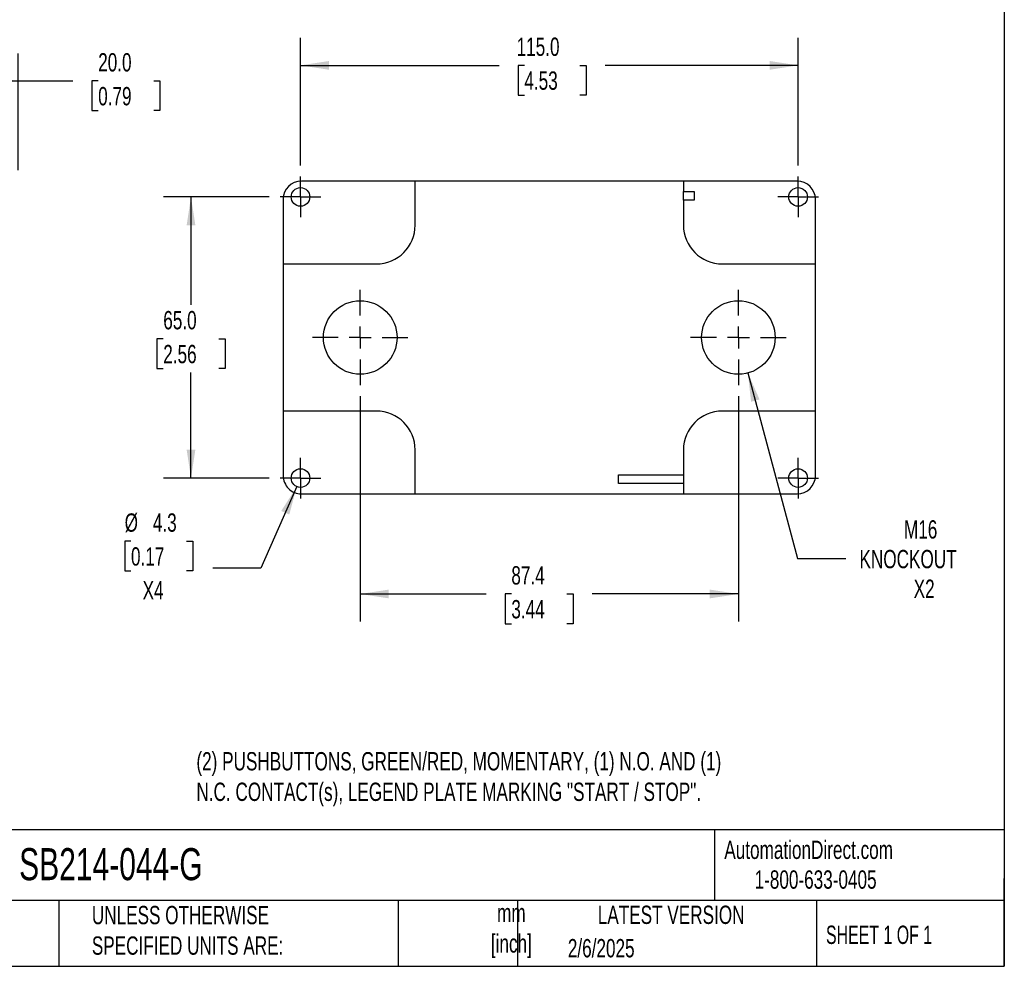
# Model space of a CAD drawing. Header units: millimetres. Extents: x 13 to 546, y 13 to 419.
# Tile 6 of 7: x 319 to 546, y 13 to 232. Entities that reach past the tile are written whole.
import ezdxf

# ---------------------------------------------------------------- set-up
doc = ezdxf.new("R2010")
doc.units = ezdxf.units.MM
doc.header["$LTSCALE"] = 2
doc.linetypes.add('SLD-Center', pattern=[19.05, 15.24, -1.27, 1.27, -1.27])
doc.linetypes.add('SLD-Solid', pattern=[0])
doc.layers.add('CENTER', color=40, linetype='SLD-Center')
doc.layers.add('DIMENSIONS', color=140, linetype='SLD-Solid', lineweight=25)
doc.layers.add('TEXT', color=140, linetype='SLD-Solid', lineweight=25)
doc.styles.add('SLDTEXTSTYLE0', font='TXT', dxfattribs={"width": 0.7})
doc.styles.add('SLDTEXTSTYLE1', font='TXT', dxfattribs={"width": 0.65})
doc.dimstyles.new('SLDDIMSTYLE0', dxfattribs={"dimtxt": 4.316016, "dimasz": 6.604, "dimexe": 0, "dimexo": 0.0625, "dimgap": 1.079004, "dimtad": 0, "dimtih": 1, "dimtoh": 1, "dimrnd": 1e-09, "dimzin": 12, "dimdsep": 46, "dimtxsty": 'SLDTEXTSTYLE0', "dimsah": 1, "dimcen": 0.09, "dimadec": 0, "dimazin": 3, "dimtfac": 1, "dimtofl": 0, "dimtmove": 0, "dimatfit": 3, "dimfxl": 0, "dimfrac": 2, "dimtolj": 1, "dimtzin": 12, "dimarcsym": 0})
doc.dimstyles.new('SLDDIMSTYLE1', dxfattribs={"dimtxt": 4.316016, "dimasz": 6.604, "dimexe": 0, "dimexo": 0.0625, "dimgap": 1.079004, "dimtad": 0, "dimtih": 1, "dimtoh": 1, "dimrnd": 1e-09, "dimzin": 4, "dimdsep": 46, "dimtxsty": 'SLDTEXTSTYLE0', "dimsah": 1, "dimcen": 0.09, "dimadec": 0, "dimazin": 1, "dimtfac": 1, "dimtofl": 0, "dimtmove": 0, "dimatfit": 3, "dimfxl": 0, "dimfrac": 2, "dimtolj": 1, "dimtzin": 12, "dimarcsym": 0})
doc.dimstyles.new('SLDDIMSTYLE3', dxfattribs={"dimtxt": 4.316016, "dimasz": 6.604, "dimexe": 0, "dimexo": 0.0625, "dimgap": 1.079004, "dimtad": 0, "dimtih": 1, "dimtoh": 1, "dimrnd": 1e-09, "dimzin": 12, "dimdsep": 46, "dimtxsty": 'SLDTEXTSTYLE0', "dimsah": 1, "dimcen": 0, "dimadec": 0, "dimazin": 3, "dimtfac": 1, "dimtofl": 0, "dimtmove": 0, "dimatfit": 3, "dimfxl": 0, "dimfrac": 2, "dimtolj": 1, "dimtzin": 12, "dimarcsym": 0})
doc.dimstyles.new('SLDDIMSTYLE5', dxfattribs={"dimtxt": 4.316016, "dimasz": 6.604, "dimexe": 0, "dimexo": 0.0625, "dimgap": 1.079004, "dimtad": 0, "dimtih": 1, "dimtoh": 1, "dimrnd": 1e-09, "dimzin": 12, "dimdsep": 46, "dimtxsty": 'SLDTEXTSTYLE0', "dimsah": 1, "dimcen": 0, "dimadec": 0, "dimazin": 3, "dimtfac": 1, "dimtofl": 0, "dimtmove": 0, "dimatfit": 3, "dimfxl": 0, "dimfrac": 2, "dimtolj": 1, "dimtzin": 12, "dimarcsym": 0})

# ---------------------------------------------------------------- blocks, each defined once
blk = doc.blocks.new('_D_4')
at = {"layer": 'DIMENSIONS'}
for p, q in [((298.18, 173.65), (298.18, 223.72)), ((318.18, 196.75), (318.18, 223.72)), ((298.18, 217.37), (318.18, 217.37)), ((318.18, 217.37), (330.84, 217.37)), ((336.68, 217.37), (335.23, 217.37)), ((335.23, 217.37), (335.23, 210.51)), ((349.51, 217.37), (350.96, 217.37)), ((350.96, 217.37), (350.96, 210.51)), ((335.23, 210.51), (336.68, 210.51)), ((350.96, 210.51), (349.51, 210.51))]:
    blk.add_line(p, q, dxfattribs=at)
for points in [[(298.18, 217.37), (304.78, 216.36), (304.78, 218.39)], [(318.18, 217.37), (311.57, 218.39), (311.57, 216.36)]]:
    blk.add_solid(points, dxfattribs=at)
at = {"layer": 'DIMENSIONS', "char_height": 4.233, "attachment_point": 1, "style": 'SLDTEXTSTYLE0'}
for s, insert in [('20.0', (336.68, 223.8)), ('0.79', (336.68, 215.97))]:
    blk.add_mtext(s, dxfattribs=dict(at, insert=insert))
blk = doc.blocks.new('_D_9')
at = {"layer": 'DIMENSIONS'}
for p, q in [((397.24, 144.49), (397.24, 92.42)), ((484.64, 144.49), (484.64, 92.42)), ((397.24, 98.77), (426.32, 98.77)), ((432.17, 98.77), (430.72, 98.77)), ((430.72, 98.77), (430.72, 91.91)), ((444.99, 98.77), (446.44, 98.77)), ((446.44, 98.77), (446.44, 91.91)), ((484.64, 98.77), (450.84, 98.77)), ((430.72, 91.91), (432.17, 91.91)), ((446.44, 91.91), (444.99, 91.91))]:
    blk.add_line(p, q, dxfattribs=at)
for points in [[(397.24, 98.77), (403.85, 97.76), (403.85, 99.79)], [(484.64, 98.77), (478.04, 99.79), (478.04, 97.76)]]:
    blk.add_solid(points, dxfattribs=at)
at = {"layer": 'DIMENSIONS', "char_height": 4.233, "attachment_point": 1, "style": 'SLDTEXTSTYLE0'}
for s, insert in [('87.4', (432.17, 105.2)), ('3.44', (432.17, 97.37))]:
    blk.add_mtext(s, dxfattribs=dict(at, insert=insert))
blk = doc.blocks.new('_D_10')
at = {"layer": 'DIMENSIONS'}
for p, q in [((376.21, 190.57), (351.78, 190.57)), ((358.13, 190.57), (358.13, 165.59)), ((351.72, 157.77), (350.27, 157.77)), ((350.27, 157.77), (350.27, 150.91)), ((364.54, 157.77), (365.99, 157.77)), ((365.99, 157.77), (365.99, 150.91)), ((350.27, 150.91), (351.72, 150.91)), ((365.99, 150.91), (364.54, 150.91)), ((358.13, 125.57), (358.13, 149.94)), ((376.21, 125.57), (351.78, 125.57))]:
    blk.add_line(p, q, dxfattribs=at)
for points in [[(358.13, 190.57), (357.12, 183.96), (359.15, 183.96)], [(358.13, 125.57), (359.15, 132.17), (357.12, 132.17)]]:
    blk.add_solid(points, dxfattribs=at)
at = {"layer": 'DIMENSIONS', "char_height": 4.233, "attachment_point": 1, "style": 'SLDTEXTSTYLE0'}
for s, insert in [('65.0', (351.72, 164.19)), ('2.56', (351.72, 156.36))]:
    blk.add_mtext(s, dxfattribs=dict(at, insert=insert))
blk = doc.blocks.new('_D_11')
at = {"layer": 'DIMENSIONS'}
for p, q in [((383.44, 197.8), (383.44, 227.32)), ((498.44, 197.8), (498.44, 227.32)), ((383.44, 220.97), (429.33, 220.97)), ((435.18, 220.97), (433.73, 220.97)), ((433.73, 220.97), (433.73, 214.11)), ((448.01, 220.97), (449.46, 220.97)), ((449.46, 220.97), (449.46, 214.11)), ((498.44, 220.97), (453.85, 220.97)), ((433.73, 214.11), (435.18, 214.11)), ((449.46, 214.11), (448.01, 214.11))]:
    blk.add_line(p, q, dxfattribs=at)
for points in [[(383.44, 220.97), (390.05, 219.96), (390.05, 221.99)], [(498.44, 220.97), (491.84, 221.99), (491.84, 219.96)]]:
    blk.add_solid(points, dxfattribs=at)
at = {"layer": 'DIMENSIONS', "char_height": 4.233, "attachment_point": 1, "style": 'SLDTEXTSTYLE0'}
for s, insert in [('115.0', (433.39, 227.4)), ('4.53', (435.18, 219.57))]:
    blk.add_mtext(s, dxfattribs=dict(at, insert=insert))
blk = doc.blocks.new('_D_12')
at = {"layer": 'DIMENSIONS'}
for p, q in [((382.58, 123.6), (374.28, 104.71)), ((344.26, 110.97), (342.81, 110.97)), ((342.81, 110.97), (342.81, 104.11)), ((357.09, 110.97), (358.54, 110.97)), ((358.54, 110.97), (358.54, 104.11)), ((374.28, 104.71), (363.16, 104.71)), ((342.81, 104.11), (344.26, 104.11)), ((358.54, 104.11), (357.09, 104.11))]:
    blk.add_line(p, q, dxfattribs=at)
blk.add_solid([(382.58, 123.6), (378.99, 117.96), (380.85, 117.14)], dxfattribs=at)
at = {"layer": 'DIMENSIONS', "char_height": 4.233, "attachment_point": 1, "style": 'SLDTEXTSTYLE0'}
for s, insert in [('%%c', (342.8, 117.4)), ('4.3', (349.32, 117.4)), ('0.17', (344.26, 109.57)), ('X4', (346.95, 101.75))]:
    blk.add_mtext(s, dxfattribs=dict(at, insert=insert))
blk = doc.blocks.new('_D_13')
at = {"layer": 'DIMENSIONS'}
for p, q in [((486.84, 149.86), (498.34, 106.94)), ((498.34, 106.94), (509.46, 106.94))]:
    blk.add_line(p, q, dxfattribs=at)
blk.add_solid([(486.84, 149.86), (487.57, 143.21), (489.53, 143.74)], dxfattribs=at)
at = {"layer": 'DIMENSIONS', "char_height": 4.233, "attachment_point": 1, "style": 'SLDTEXTSTYLE0'}
for s, insert in [('M16', (522.91, 115.82)), ('KNOCKOUT', (512.63, 108.96)), ('X2', (525.15, 102.1))]:
    blk.add_mtext(s, dxfattribs=dict(at, insert=insert))
blk = doc.blocks.new('SW_CENTERMARKSYMBOL_8')
at = {"layer": 'CENTER', "color": 0}
for p, q in [((0, 5.08), (0, 11.04)), ((0, 0), (0, 2.54)), ((-5.08, 0), (-11.04, 0)), ((0, 0), (-2.54, 0)), ((0, 0), (0, -2.54)), ((0, 0), (2.54, 0)), ((5.08, 0), (11.04, 0)), ((0, -5.08), (0, -11.04))]:
    blk.add_line(p, q, dxfattribs=at)
blk = doc.blocks.new('SW_CENTERMARKSYMBOL_9')
at = {"layer": 'CENTER', "color": 0}
for p, q in [((0, 5.08), (0, 11.04)), ((0, 0), (0, 2.54)), ((-5.08, 0), (-11.04, 0)), ((0, 0), (-2.54, 0)), ((0, 0), (0, -2.54)), ((0, 0), (2.54, 0)), ((5.08, 0), (11.04, 0)), ((0, -5.08), (0, -11.04))]:
    blk.add_line(p, q, dxfattribs=at)
blk = doc.blocks.new('SW_CENTERMARKSYMBOL_10')
at = {"layer": 'CENTER', "color": 0}
for p, q in [((0, 2.54), (0, 4.69)), ((0, 0), (0, 2.54)), ((-2.54, 0), (-4.69, 0)), ((0, 0), (-2.54, 0)), ((0, 0), (0, -2.54)), ((0, 0), (2.54, 0)), ((2.54, 0), (4.69, 0)), ((0, -2.54), (0, -4.69))]:
    blk.add_line(p, q, dxfattribs=at)
blk = doc.blocks.new('SW_CENTERMARKSYMBOL_11')
at = {"layer": 'CENTER', "color": 0}
for p, q in [((0, 2.54), (0, 4.69)), ((0, 0), (0, 2.54)), ((-2.54, 0), (-4.69, 0)), ((0, 0), (-2.54, 0)), ((0, 0), (0, -2.54)), ((0, 0), (2.54, 0)), ((2.54, 0), (4.69, 0)), ((0, -2.54), (0, -4.69))]:
    blk.add_line(p, q, dxfattribs=at)
blk = doc.blocks.new('SW_CENTERMARKSYMBOL_12')
at = {"layer": 'CENTER', "color": 0}
for p, q in [((0, 2.54), (0, 4.69)), ((0, 0), (0, 2.54)), ((-2.54, 0), (-4.69, 0)), ((0, 0), (-2.54, 0)), ((0, 0), (0, -2.54)), ((0, 0), (2.54, 0)), ((2.54, 0), (4.69, 0)), ((0, -2.54), (0, -4.69))]:
    blk.add_line(p, q, dxfattribs=at)
blk = doc.blocks.new('SW_CENTERMARKSYMBOL_13')
at = {"layer": 'CENTER', "color": 0}
for p, q in [((0, 2.54), (0, 4.69)), ((0, 0), (0, 2.54)), ((-2.54, 0), (-4.69, 0)), ((0, 0), (-2.54, 0)), ((0, 0), (0, -2.54)), ((0, 0), (2.54, 0)), ((2.54, 0), (4.69, 0)), ((0, -2.54), (0, -4.69))]:
    blk.add_line(p, q, dxfattribs=at)

msp = doc.modelspace()

# ---------------------------------------------------------------- linework, layer by layer
for p, q in [((409.943, 194.213), (383.643, 194.213)), ((409.943, 184.066), (409.943, 194.213)), ((471.943, 194.21), (409.943, 194.21)), ((498.243, 194.213), (471.943, 194.213)), ((471.943, 194.213), (471.943, 191.816)), ((471.943, 191.816), (474.443, 191.816)), ((471.943, 189.816), (471.943, 191.816)), ((474.443, 191.816), (474.443, 189.816)), ((379.443, 190.013), (379.443, 175.066)), ((471.943, 189.816), (471.943, 184.066)), ((474.443, 189.816), (471.943, 189.816)), ((502.443, 175.066), (502.443, 190.013)), ((379.443, 175.066), (400.943, 175.066)), ((379.443, 175.066), (379.443, 141.066)), ((480.943, 175.066), (502.443, 175.066)), ((502.443, 141.066), (502.443, 175.066)), ((379.443, 141.066), (379.443, 126.119)), ((400.943, 141.066), (379.443, 141.066)), ((502.443, 141.066), (480.943, 141.066)), ((502.443, 126.119), (502.443, 141.066)), ((409.943, 121.919), (409.943, 132.066)), ((471.943, 132.066), (471.943, 121.919)), ((456.946, 126.313), (471.943, 126.313)), ((456.946, 124.319), (456.946, 126.313)), ((471.943, 124.319), (456.946, 124.319)), ((383.643, 121.919), (409.943, 121.919)), ((409.943, 121.922), (471.943, 121.922)), ((471.943, 121.919), (498.243, 121.919))]:
    msp.add_line(p, q)
for centre, radius in [((383.443, 190.566), 2.15), ((498.443, 190.566), 2.15), ((397.243, 158.066), 8.5), ((484.643, 158.066), 8.5), ((383.443, 125.566), 2.15), ((498.443, 125.566), 2.15)]:
    msp.add_circle(centre, radius)
for centre, start, end in [((400.943, 184.066), 270, 0), ((480.943, 184.066), 180, 270), ((400.943, 132.066), 0, 90), ((480.943, 132.066), 90, 180)]:
    msp.add_arc(centre, 9, start, end)
for centre, major_axis, start_param, end_param in [((383.643, 190.013), (0, -4.2), 3.1415927, 4.712389), ((498.243, 190.013), (0, 4.2), 4.712389, 6.2831853), ((383.643, 126.119), (0, 4.2), 1.5707963, 3.1415927), ((498.243, 126.119), (0, -4.2), 0, 1.5707963)]:
    msp.add_ellipse(centre, major_axis=major_axis, ratio=0.9999831, start_param=start_param, end_param=end_param)
at = {"layer": 'TEXT'}
for p, q in [((546.1, 419.1), (546.1, 12.7)), ((546.1, 44.252), (12.7, 44.252)), ((479.151, 44.252), (479.151, 27.94)), ((546.1, 12.7), (546.1, 33.02)), ((546.1, 27.94), (12.7, 27.94)), ((327.56, 27.94), (327.56, 12.7)), ((406.049, 27.94), (406.049, 12.7)), ((433.624, 27.94), (433.624, 12.7)), ((502.697, 27.94), (502.697, 12.7)), ((12.7, 12.7), (546.1, 12.7))]:
    msp.add_line(p, q, dxfattribs=at)

# ---------------------------------------------------------------- block references
at = {"layer": 'CENTER'}
for name, p in [('SW_CENTERMARKSYMBOL_10', (383.443, 190.566)), ('SW_CENTERMARKSYMBOL_13', (498.443, 190.566)), ('SW_CENTERMARKSYMBOL_8', (397.243, 158.066)), ('SW_CENTERMARKSYMBOL_9', (484.643, 158.066)), ('SW_CENTERMARKSYMBOL_11', (383.443, 125.566)), ('SW_CENTERMARKSYMBOL_12', (498.443, 125.566))]:
    msp.add_blockref(name, p, dxfattribs=at)

# ---------------------------------------------------------------- texts
at = {"layer": 'TEXT'}
for s, insert, char_height, attachment_point, style in [('(2) PUSHBUTTONS, GREEN/RED, MOMENTARY, (1) N.O. AND (1) ^JN.C. CONTACT(s), LEGEND PLATE MARKING "START / STOP".', (359.379, 62.22), 4.233333, 1, 'SLDTEXTSTYLE0'), ('AutomationDirect.com', (481.39, 41.753), 4.23333, 1, 'SLDTEXTSTYLE0'), ('SB214-044-G', (318.415, 40.022), 7.40833, 1, 'SLDTEXTSTYLE0'), ('1-800-633-0405', (488.383, 34.874), 4.23333, 1, 'SLDTEXTSTYLE0'), ('UNLESS OTHERWISE ^JSPECIFIED UNITS ARE:', (335.216, 26.662), 4.23333, 1, 'SLDTEXTSTYLE0'), ('mm^J[inch]', (432.17, 27.158), 4.2333, 2, 'SLDTEXTSTYLE0'), ('LATEST VERSION', (469.104, 26.728), 4.23333, 2, 'SLDTEXTSTYLE0'), ('SHEET 1 OF 1', (504.883, 22.103), 4.23333, 1, 'SLDTEXTSTYLE1'), ('2/6/2025', (445.226, 19.006), 4.2333, 1, 'SLDTEXTSTYLE0')]:
    msp.add_mtext(s, dxfattribs=dict(at, insert=insert, char_height=char_height, attachment_point=attachment_point, style=style))

# ---------------------------------------------------------------- dimensions: what is measured, and where the dimension line sits
at = {"layer": 'DIMENSIONS'}
for base, p1, p2, dimstyle, picture, middle in [((498.443, 220.973), (383.443, 195.256), (498.443, 195.256), 'SLDDIMSTYLE1', '_D_11', (441.593, 220.973)), ((298.179, 217.374), (318.179, 194.213), (298.179, 171.106), 'SLDDIMSTYLE1', '_D_4', (343.096, 217.374)), ((484.643, 98.772), (397.243, 147.026), (484.643, 147.026), 'SLDDIMSTYLE0', '_D_9', (438.581, 98.772))]:
    dim = msp.add_linear_dim(base=base, p1=p1, p2=p2, dimstyle=dimstyle, dxfattribs=at)
    dim.commit()
    dim.dimension.update_dxf_attribs({"geometry": picture, "text_midpoint": middle, "dimtype": 160})
dim = msp.add_linear_dim(base=(358.131, 125.566), p1=(378.753, 190.566), p2=(378.753, 125.566), angle=90, dimstyle='SLDDIMSTYLE1', dxfattribs=at)
dim.commit()
dim.dimension.update_dxf_attribs({"geometry": '_D_10', "text_midpoint": (358.131, 157.766), "dimtype": 160})
dim = msp.add_diameter_dim_2p(p1=(482.443, 166.277), p2=(486.843, 149.856), text='M16\\PKNOCKOUT\\PX2', dimstyle='SLDDIMSTYLE3', override={"dimpost": '<>'}, dxfattribs=at)
dim.commit()
dim.dimension.update_dxf_attribs({"geometry": '_D_13', "text_midpoint": (528.878, 106.937), "dimtype": 163})
dim = msp.add_diameter_dim_2p(p1=(384.308, 127.534), p2=(382.578, 123.598), text='<>\\PX4', dimstyle='SLDDIMSTYLE5', dxfattribs=at)
dim.commit()
dim.dimension.update_dxf_attribs({"geometry": '_D_12', "text_midpoint": (350.676, 106.937), "dimtype": 163})

doc.saveas('drawing.dxf')
